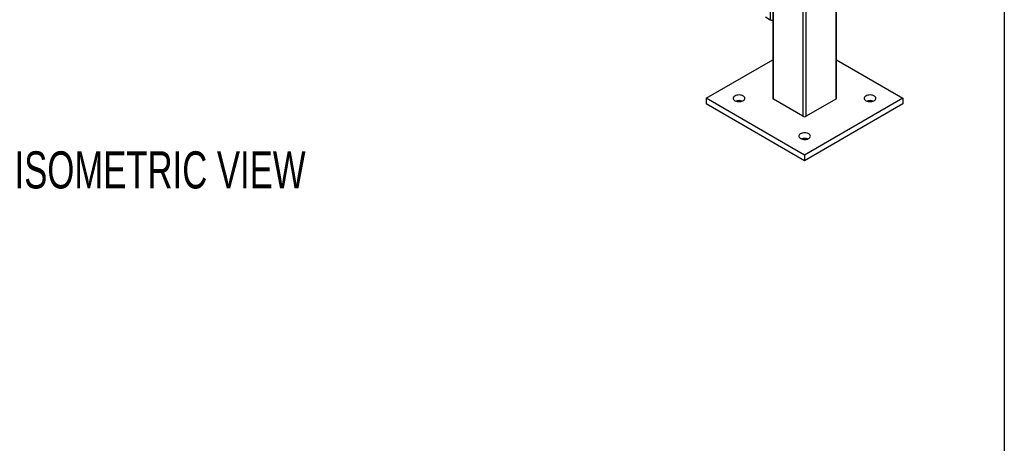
# Model space of a CAD drawing. Header units: inches. Extents: x 0.2 to 10.8, y 0.2 to 8.2.
# Tile 41 of 57: x 8.5 to 10.8, y 2.9 to 3.9. Entities that reach past the tile are written whole.
import ezdxf

# ---------------------------------------------------------------- set-up
doc = ezdxf.new("R2010")
doc.units = ezdxf.units.IN
doc.header["$MEASUREMENT"] = 0
doc.layers.add('DIMENSIONS', color=140, linetype='Continuous', lineweight=25)
doc.layers.add('TEXT', color=140, linetype='Continuous', lineweight=25)
doc.styles.add('SLDTEXTSTYLE0', font='TXT', dxfattribs={"width": 0.7})

# ---------------------------------------------------------------- blocks, each defined once
blk = doc.blocks.new('SW_NOTE_0')
at = {"layer": 'DIMENSIONS', "color": 0, "insert": (0, 0.859), "char_height": 0.66667, "attachment_point": 1, "style": 'SLDTEXTSTYLE0'}
blk.add_mtext('ISOMETRIC VIEW', dxfattribs=at)
blk = doc.blocks.new('ISOMETRIC_VIEW')
at = {"layer": 'DIMENSIONS', "color": 140}
blk.add_blockref('SW_NOTE_0', (0, -0.097), dxfattribs=at)

msp = doc.modelspace()

# ---------------------------------------------------------------- linework, layer by layer
for p, q in [((10.37236, 3.71284), (10.37236, 6.94924)), ((10.30431, 3.67236), (10.30431, 6.90876)), ((10.22919, 6.62068), (10.22919, 3.71284)), ((10.22322, 6.54322), (10.22322, 3.88946)), ((10.23065, 3.7108), (10.23065, 3.97022)), ((10.3709, 3.97873), (10.3709, 3.7108)), ((10.29724, 3.93178), (10.29724, 3.67236)), ((10.21261, 3.89558), (10.22322, 3.88946)), ((10.0798, 3.71284), (10.22919, 3.79908)), ((10.37236, 3.79908), (10.52175, 3.71284)), ((10.0798, 3.71284), (10.0798, 3.70008)), ((10.30078, 3.58528), (10.0798, 3.71284)), ((10.30078, 3.57252), (10.0798, 3.70008)), ((10.29724, 3.67236), (10.23065, 3.7108)), ((10.52175, 3.71284), (10.30078, 3.58528)), ((10.52175, 3.70008), (10.30078, 3.57252)), ((10.3709, 3.7108), (10.30431, 3.67236)), ((10.52175, 3.71284), (10.52175, 3.70008)), ((10.30078, 3.58528), (10.30078, 3.57252))]:
    msp.add_line(p, q)
at = {"flags": 128}
for points in [[(10.14425, 3.70753), (10.14645, 3.70651), (10.14897, 3.70579), (10.1517, 3.70539), (10.15452, 3.70535), (10.15728, 3.70566), (10.15987, 3.7063), (10.16216, 3.70725), (10.16404, 3.70846), (10.16542, 3.70987), (10.16625, 3.71143), (10.16648, 3.71305), (10.1661, 3.71466), (10.16513, 3.71618), (10.16361, 3.71755), (10.16162, 3.7187), (10.15925, 3.71958), (10.1566, 3.72014), (10.15381, 3.72036), (10.15101, 3.72022), (10.14832, 3.71975), (10.14587, 3.71895), (10.14377, 3.71786), (10.14213, 3.71654), (10.14101, 3.71505), (10.14048, 3.71345), (10.14056, 3.71183), (10.14124, 3.71025), (10.14249, 3.70879), (10.14425, 3.70753)], [(10.43888, 3.70753), (10.44108, 3.70651), (10.4436, 3.70579), (10.44633, 3.70539), (10.44915, 3.70535), (10.45191, 3.70566), (10.4545, 3.7063), (10.45678, 3.70725), (10.45867, 3.70846), (10.46005, 3.70987), (10.46088, 3.71143), (10.46111, 3.71305), (10.46073, 3.71466), (10.45975, 3.71618), (10.45824, 3.71755), (10.45625, 3.7187), (10.45388, 3.71958), (10.45123, 3.72014), (10.44844, 3.72036), (10.44564, 3.72022), (10.44294, 3.71975), (10.44049, 3.71895), (10.4384, 3.71786), (10.43676, 3.71654), (10.43564, 3.71505), (10.43511, 3.71345), (10.43519, 3.71183), (10.43587, 3.71025), (10.43712, 3.70879), (10.43888, 3.70753)], [(10.29157, 3.62249), (10.29376, 3.62147), (10.29629, 3.62074), (10.29902, 3.62035), (10.30183, 3.62031), (10.3046, 3.62061), (10.30718, 3.62126), (10.30947, 3.62221), (10.31135, 3.62342), (10.31274, 3.62483), (10.31356, 3.62638), (10.31379, 3.628), (10.31341, 3.62961), (10.31244, 3.63114), (10.31092, 3.63251), (10.30893, 3.63366), (10.30656, 3.63453), (10.30392, 3.63509), (10.30113, 3.63531), (10.29832, 3.63518), (10.29563, 3.63471), (10.29318, 3.63391), (10.29108, 3.63282), (10.28944, 3.6315), (10.28833, 3.63001), (10.2878, 3.62841), (10.28787, 3.62679), (10.28855, 3.62521), (10.2898, 3.62375), (10.29157, 3.62249)]]:
    msp.add_lwpolyline(points, dxfattribs=at)
for centre, radius, start, end in [((10.22713, 3.89706), 0.00855, 242.70203, 283.91994), ((10.15346, 3.68665), 0.02098, 70.83305, 109.16695), ((10.23169, 3.71309), 0.00251, 185.6948, 245.62534), ((10.36986, 3.71309), 0.00251, 294.37466, 354.3052), ((10.44809, 3.68665), 0.02098, 70.83305, 109.16695), ((10.30078, 3.67919), 0.00769, 242.60967, 297.39033), ((10.30078, 3.60161), 0.02098, 70.83305, 109.16695)]:
    msp.add_arc(centre, radius, start, end)
at = {"layer": 'TEXT'}
msp.add_line((10.75, 8.25), (10.75, 0.25), dxfattribs=at)

# ---------------------------------------------------------------- block references
at = {"color": 7, "linetype": 'Continuous', "xscale": 0.125, "yscale": 0.125, "zscale": 0.125}
msp.add_blockref('ISOMETRIC_VIEW', (8.52417, 3.49841), dxfattribs=at)

doc.saveas('drawing.dxf')
